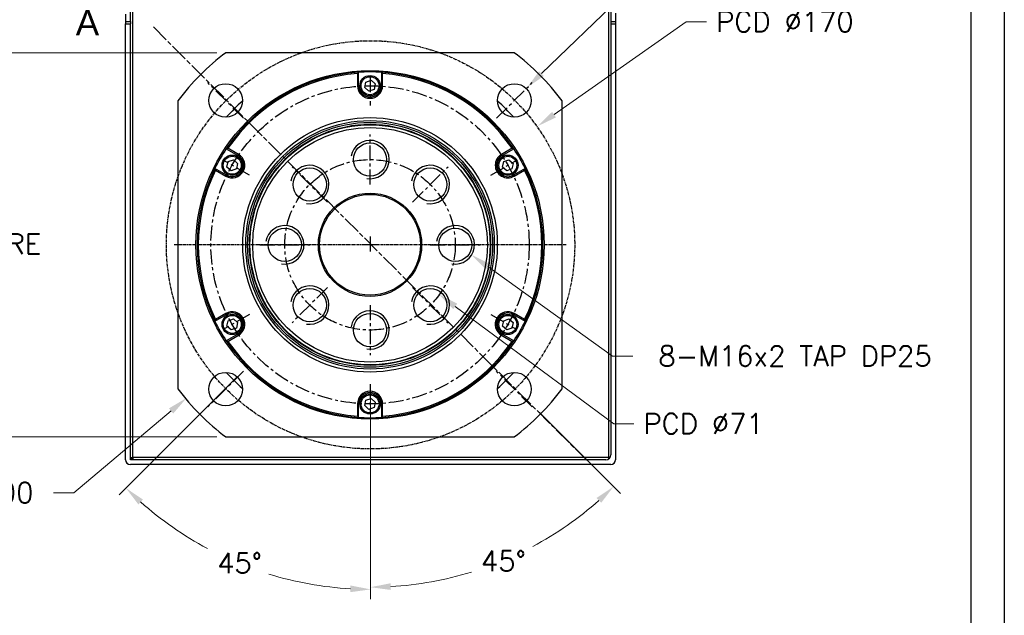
# Model space of a CAD drawing. Header units: inches. Extents: x 0 to 1685, y 0 to 1188.
# Tile 10 of 18: x 1272 to 1682, y 267 to 515. Entities that reach past the tile are written whole.
import ezdxf

# ---------------------------------------------------------------- set-up
doc = ezdxf.new("R2010")
doc.units = ezdxf.units.IN
doc.linetypes.add('CENTER', pattern=[2, 1.25, -0.25, 0.25, -0.25])
doc.linetypes.add('CHAIN', pattern=[0.3543, 0.2362, -0.0295, 0.0591, -0.0295])
doc.layers.add('ATA-CENTER', color=133, linetype='CENTER')
for name, color, linetype, lineweight in [('ATA-DIM', 8, 'Continuous', 25), ('ATA-SECTION', 3, 'CHAIN', 35), ('ATA-Thread', 3, 'Continuous', 25), ('Layer0000', 7, 'Continuous', 25)]:
    doc.layers.add(name, color=color, linetype=linetype, lineweight=lineweight)
doc.styles.get("Standard").update_dxf_attribs({"font": 'simplex.shx'})
doc.styles.add('레이블 문자 (ISO)', font='arial.ttf')
doc.dimstyles.new('ata_A1', dxfattribs={"dimtxt": 4.2, "dimasz": 4.2, "dimexe": 2, "dimexo": 2, "dimgap": 2, "dimtad": 0, "dimtih": 1, "dimtoh": 1, "dimdec": 6, "dimdsep": 46, "dimtxsty": 'Standard', "dimcen": 0, "dimclrd": 252, "dimclre": 252, "dimclrt": 4, "dimadec": 6, "dimazin": 2, "dimtfac": 1, "dimtdec": 6, "dimtofl": 0, "dimtmove": 0, "dimatfit": 3, "dimfxl": 0, "dimtolj": 1, "dimtzin": 0, "dimlwd": 0, "dimlwe": 0, "dimarcsym": 0})

# ---------------------------------------------------------------- blocks, each defined once
blk = doc.blocks.new('*D9252')
at = {"layer": 'ATA-DIM', "color": 252, "lineweight": 0}
for p, q in [((1362.64, 366.01), (1313.5, 316.87)), ((1418.15, 359.52), (1418.15, 273.52))]:
    blk.add_line(p, q, dxfattribs=at)
for start, end in [(228.3427, 241.8735), (252.9056, 266.6573)]:
    blk.add_arc((1418.15, 421.52), 144, start, end, dxfattribs=at)
at = {"layer": 'ATA-DIM', "color": 252}
for points in [[(1323.4, 314.95), (1321.48, 312.92), (1316.33, 319.7)], [(1409.71, 276.37), (1409.8, 279.17), (1418.15, 277.52)]]:
    blk.add_solid(points, dxfattribs=at)
at = {"layer": 'Defpoints', "color": 0}
for p in [(1418.15, 421.52), (1365.47, 368.84), (1418.15, 363.52), (1346.15, 296.81)]:
    blk.add_point(p, dxfattribs=at)
at = {"layer": 'ATA-DIM', "color": 4, "insert": (1354.27, 292.68), "char_height": 8.4, "attachment_point": 1}
blk.add_mtext('\\A1;45%%d', dxfattribs=at)
blk = doc.blocks.new('*D9256')
at = {"layer": 'ATA-DIM', "color": 252, "lineweight": 0}
for p, q in [((1294.57, 317.8), (1335.12, 351.84)), ((1286.15, 317.8), (1294.57, 317.8))]:
    blk.add_line(p, q, dxfattribs=at)
at = {"layer": 'ATA-DIM', "color": 252}
blk.add_solid([(1336.02, 350.76), (1334.22, 352.91), (1341.55, 357.24)], dxfattribs=at)
at = {"layer": 'Defpoints', "color": 0}
for p in [(1418.15, 421.52), (1341.55, 357.24)]:
    blk.add_point(p, dxfattribs=at)
at = {"layer": 'ATA-DIM', "color": 4, "insert": (1224.19, 322), "char_height": 8.4, "attachment_point": 1}
blk.add_mtext('\\A1;O.D %%C200', dxfattribs=at)
blk = doc.blocks.new('*D9251')
at = {"layer": 'ATA-DIM', "color": 252, "lineweight": 0}
for p, q in [((1354.15, 501.02), (1244.75, 501.02)), ((1248.75, 492.62), (1248.75, 429.6)), ((1248.75, 349.42), (1248.75, 412.44)), ((1354.15, 341.02), (1244.75, 341.02))]:
    blk.add_line(p, q, dxfattribs=at)
at = {"layer": 'ATA-DIM', "color": 252}
for points in [[(1250.15, 492.62), (1247.35, 492.62), (1248.75, 501.02)], [(1247.35, 349.42), (1250.15, 349.42), (1248.75, 341.02)]]:
    blk.add_solid(points, dxfattribs=at)
at = {"layer": 'Defpoints', "color": 0}
for p in [(1248.75, 501.02), (1358.15, 501.02), (1358.15, 341.02)]:
    blk.add_point(p, dxfattribs=at)
at = {"layer": 'ATA-DIM', "color": 4, "insert": (1209.78, 425.6), "char_height": 8.4, "attachment_point": 1}
blk.add_mtext('\\A1;160 SQUARE', dxfattribs=at)
blk = doc.blocks.new('*D9258')
at = {"layer": 'ATA-DIM', "color": 252, "lineweight": 0}
for p, q in [((1518.87, 374.7), (1466.97, 411.96)), ((1527.28, 374.7), (1518.87, 374.7))]:
    blk.add_line(p, q, dxfattribs=at)
at = {"layer": 'ATA-DIM', "color": 252}
blk.add_solid([(1467.79, 413.1), (1466.16, 410.82), (1460.15, 416.86)], dxfattribs=at)
at = {"layer": 'Defpoints', "color": 0}
for p in [(1447.15, 426.19), (1460.15, 416.86)]:
    blk.add_point(p, dxfattribs=at)
at = {"layer": 'ATA-DIM', "color": 4, "insert": (1594.87, 374.7), "char_height": 8.4, "attachment_point": 5}
blk.add_mtext('\\A1;8-M16x2 TAP DP25', dxfattribs=at)
blk = doc.blocks.new('*D9257')
at = {"layer": 'ATA-DIM', "color": 252, "lineweight": 0}
for p, q in [((1540.37, 541.66), (1489.33, 492.33)), ((1548.8, 541.66), (1540.37, 541.66))]:
    blk.add_line(p, q, dxfattribs=at)
at = {"layer": 'ATA-DIM', "color": 252}
blk.add_solid([(1488.36, 493.33), (1490.3, 491.32), (1483.29, 486.49)], dxfattribs=at)
at = {"layer": 'Defpoints', "color": 0}
for p in [(1483.29, 486.49), (1473.22, 476.76)]:
    blk.add_point(p, dxfattribs=at)
at = {"layer": 'ATA-DIM', "color": 4, "insert": (1591.77, 541.66), "char_height": 8.4, "attachment_point": 5}
blk.add_mtext('\\A1;4-%%c14 THRU', dxfattribs=at)
blk = doc.blocks.new('*D9254')
at = {"layer": 'ATA-DIM', "color": 252, "lineweight": 0}
for p, q in [((1549.62, 513.94), (1494.56, 475.24)), ((1558.02, 513.94), (1549.62, 513.94))]:
    blk.add_line(p, q, dxfattribs=at)
at = {"layer": 'ATA-DIM', "color": 252}
blk.add_solid([(1493.75, 476.38), (1495.36, 474.09), (1487.69, 470.41)], dxfattribs=at)
at = {"layer": 'Defpoints', "color": 0}
for p in [(1487.69, 470.41), (1348.62, 372.64)]:
    blk.add_point(p, dxfattribs=at)
at = {"layer": 'ATA-DIM', "color": 4, "insert": (1562.02, 518.14), "char_height": 8.4, "attachment_point": 1}
blk.add_mtext('\\A1;PCD %%c170', dxfattribs=at)
blk = doc.blocks.new('*D9255')
at = {"layer": 'ATA-DIM', "color": 252, "lineweight": 0}
for p, q in [((1519.39, 346.54), (1453.43, 395.39)), ((1527.79, 346.54), (1519.39, 346.54))]:
    blk.add_line(p, q, dxfattribs=at)
at = {"layer": 'ATA-DIM', "color": 252}
blk.add_solid([(1454.26, 396.52), (1452.6, 394.27), (1446.68, 400.39)], dxfattribs=at)
at = {"layer": 'Defpoints', "color": 0}
for p in [(1389.62, 442.65), (1446.68, 400.39)]:
    blk.add_point(p, dxfattribs=at)
at = {"layer": 'ATA-DIM', "color": 4, "insert": (1531.79, 350.74), "char_height": 8.4, "attachment_point": 1}
blk.add_mtext('\\A1;PCD %%c71', dxfattribs=at)
blk = doc.blocks.new('*D9253')
at = {"layer": 'ATA-DIM', "color": 252, "lineweight": 0}
for p, q in [((1418.15, 359.52), (1418.15, 274.44)), ((1488.51, 351.17), (1522.15, 317.52))]:
    blk.add_line(p, q, dxfattribs=at)
for start, end in [(298.1635, 311.6358), (273.3642, 287.0603)]:
    blk.add_arc((1418.15, 421.52), 143.08, start, end, dxfattribs=at)
at = {"layer": 'ATA-DIM', "color": 252}
for points in [[(1514.17, 313.57), (1512.25, 315.6), (1519.33, 320.35)], [(1426.51, 280.09), (1426.59, 277.29), (1418.15, 278.44)]]:
    blk.add_solid(points, dxfattribs=at)
at = {"layer": 'Defpoints', "color": 0}
for p in [(1418.15, 421.52), (1418.15, 363.52), (1485.68, 353.99), (1455.18, 283.32)]:
    blk.add_point(p, dxfattribs=at)
at = {"layer": 'ATA-DIM', "color": 4, "insert": (1464.13, 293.53), "char_height": 8.4, "attachment_point": 1}
blk.add_mtext('\\A1;45%%d', dxfattribs=at)
blk = doc.blocks.new('ata-Border-A1-002')
at = {"color": 253, "ltscale": 0.5}
blk.add_line((841, 594), (841, 0), dxfattribs=at)
blk.add_line((834, 585), (834, 9))

msp = doc.modelspace()

# ---------------------------------------------------------------- linework, layer by layer
for p, q in [((1477.9333116, 501.0223749), (1357.9333116, 501.0223749)), ((1412.6833116, 492.3293696), (1412.6833116, 487.2723749)), ((1413.1833116, 487.2723749), (1413.1833116, 492.86552)), ((1422.6833116, 492.86552), (1422.6833116, 487.2723749)), ((1423.1833116, 487.2723749), (1423.1833116, 492.3293696)), ((1415.7402976, 486.5484808), (1416.2098939, 488.8096337)), ((1416.2098939, 488.8096337), (1418.402908, 489.5335278)), ((1418.402908, 489.5335278), (1420.1263257, 487.996269)), ((1420.1263257, 487.996269), (1419.6567293, 485.7351161)), ((1413.1833116, 487.2723749), (1412.6833116, 487.2723749)), ((1417.4637153, 485.011222), (1415.7402976, 486.5484808)), ((1419.6567293, 485.7351161), (1417.4637153, 485.011222)), ((1422.6833116, 487.2723749), (1423.1833116, 487.2723749)), ((1337.9333116, 481.0223749), (1337.9333116, 361.0223749)), ((1497.9333116, 361.0223749), (1497.9333116, 481.0223749)), ((1358.0903229, 461.0575681), (1362.9341286, 458.2609956)), ((1363.1841286, 458.6940083), (1358.8046427, 461.2225056)), ((1477.0619805, 461.2225056), (1472.6824946, 458.6940083)), ((1472.9324946, 458.2609956), (1477.7763004, 461.0575681)), ((1358.3661146, 453.4234808), (1358.8357109, 455.6846337)), ((1358.8357109, 455.6846337), (1361.028725, 456.4085278)), ((1361.028725, 456.4085278), (1362.7521427, 454.871269)), ((1362.9341286, 458.2609956), (1363.1841286, 458.6940083)), ((1472.9324946, 458.2609956), (1472.6824946, 458.6940083)), ((1473.1144806, 453.4234808), (1473.5840769, 455.6846337)), ((1473.5840769, 455.6846337), (1475.777091, 456.4085278)), ((1475.777091, 456.4085278), (1477.5005087, 454.871269)), ((1358.1841286, 450.0337542), (1353.3403229, 452.8303268)), ((1353.5546427, 452.1292389), (1357.9341286, 449.6007415)), ((1360.0895323, 451.886222), (1358.3661146, 453.4234808)), ((1362.2825463, 452.6101161), (1360.0895323, 451.886222)), ((1362.7521427, 454.871269), (1362.2825463, 452.6101161)), ((1474.8378983, 451.886222), (1473.1144806, 453.4234808)), ((1477.0309123, 452.6101161), (1474.8378983, 451.886222)), ((1477.5005087, 454.871269), (1477.0309123, 452.6101161)), ((1482.5263004, 452.8303268), (1477.6824946, 450.0337542)), ((1477.9324946, 449.6007415), (1482.3119805, 452.1292389)), ((1358.1841286, 450.0337542), (1357.9341286, 449.6007415)), ((1477.6824946, 450.0337542), (1477.9324946, 449.6007415)), ((1353.3403229, 389.214423), (1358.1841286, 392.0109956)), ((1357.9341286, 392.4440083), (1353.5546427, 389.9155109)), ((1358.1841286, 392.0109956), (1357.9341286, 392.4440083)), ((1358.3661146, 387.1734808), (1358.8357109, 389.4346337)), ((1358.8357109, 389.4346337), (1361.028725, 390.1585278)), ((1361.028725, 390.1585278), (1362.7521427, 388.621269)), ((1473.1144806, 387.1734808), (1473.5840769, 389.4346337)), ((1473.5840769, 389.4346337), (1475.777091, 390.1585278)), ((1475.777091, 390.1585278), (1477.5005087, 388.621269)), ((1477.6824946, 392.0109956), (1477.9324946, 392.4440083)), ((1477.6824946, 392.0109956), (1482.5263004, 389.214423)), ((1482.3119805, 389.9155109), (1477.9324946, 392.4440083)), ((1360.0895323, 385.636222), (1358.3661146, 387.1734808)), ((1362.2825463, 386.3601161), (1360.0895323, 385.636222)), ((1362.7521427, 388.621269), (1362.2825463, 386.3601161)), ((1474.8378983, 385.636222), (1473.1144806, 387.1734808)), ((1477.0309123, 386.3601161), (1474.8378983, 385.636222)), ((1477.5005087, 388.621269), (1477.0309123, 386.3601161)), ((1362.9341286, 383.7837542), (1358.0903229, 380.9871817)), ((1358.8046427, 380.8222442), (1363.1841286, 383.3507415)), ((1362.9341286, 383.7837542), (1363.1841286, 383.3507415)), ((1472.9324946, 383.7837542), (1472.6824946, 383.3507415)), ((1472.6824946, 383.3507415), (1477.0619805, 380.8222442)), ((1477.7763004, 380.9871817), (1472.9324946, 383.7837542)), ((1416.2098939, 356.3096337), (1418.402908, 357.0335278)), ((1418.402908, 357.0335278), (1420.1263257, 355.496269)), ((1412.6833116, 354.7723749), (1412.6833116, 349.7153802)), ((1413.1833116, 354.7723749), (1412.6833116, 354.7723749)), ((1413.1833116, 349.1792298), (1413.1833116, 354.7723749)), ((1415.7402976, 354.0484808), (1416.2098939, 356.3096337)), ((1417.4637153, 352.511222), (1415.7402976, 354.0484808)), ((1419.6567293, 353.2351161), (1417.4637153, 352.511222)), ((1420.1263257, 355.496269), (1419.6567293, 353.2351161)), ((1422.6833116, 354.7723749), (1422.6833116, 349.1792298)), ((1422.6833116, 354.7723749), (1423.1833116, 354.7723749)), ((1423.1833116, 349.7153802), (1423.1833116, 354.7723749)), ((1357.9333116, 341.0223749), (1477.9333116, 341.0223749))]:
    msp.add_line(p, q)
for centre, radius in [((1417.9333116, 421.0223749), 72.5), ((1357.8292352, 481.1264513), 7), ((1417.9333116, 487.2723749), 4.25), ((1417.9333116, 487.2723749), 3.75), ((1478.037388, 481.1264513), 7), ((1417.9333116, 421.0223749), 53), ((1417.9333116, 421.0223749), 51.75), ((1417.9333116, 421.0223749), 51.000379), ((1417.9333116, 421.0223749), 50.2), ((1417.9333116, 421.0223749), 50), ((1417.9333116, 421.0223749), 48.8452995), ((1417.9333116, 456.5223749), 6.9175), ((1360.5591286, 454.1473749), 4.25), ((1360.5591286, 454.1473749), 3.75), ((1475.3074946, 454.1473749), 4.25), ((1475.3074946, 454.1473749), 3.75), ((1392.8310209, 446.1246656), 6.9175), ((1443.0356024, 446.1246656), 6.9175), ((1417.9333116, 421.0223749), 21.5), ((1417.9333116, 421.0223749), 21), ((1382.4333116, 421.0223749), 6.9175), ((1453.4333116, 421.0223749), 6.9175), ((1392.8310209, 395.9200842), 6.9175), ((1443.0356024, 395.9200842), 6.9175), ((1360.5591286, 387.8973749), 4.25), ((1360.5591286, 387.8973749), 3.75), ((1417.9333116, 385.5223749), 6.9175), ((1475.3074946, 387.8973749), 4.25), ((1475.3074946, 387.8973749), 3.75), ((1357.8292352, 360.9182985), 7), ((1478.037388, 360.9182985), 7), ((1417.9333116, 354.7723749), 4.25), ((1417.9333116, 354.7723749), 3.75)]:
    msp.add_circle(centre, radius)
for centre, radius, start, end in [((1417.9333116, 421.0223749), 100, 126.869897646, 143.130102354), ((1417.9333116, 421.0223749), 100, 36.869897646, 53.130102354), ((1417.9333116, 421.0223749), 72, 93.782677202, 146.217322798), ((1417.9333116, 421.0223749), 71.5, 94.210822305, 145.789177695), ((1417.9333116, 421.0223749), 72, 86.217322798, 93.782677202), ((1417.9333116, 421.0223749), 72, 33.782677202, 86.217322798), ((1417.9333116, 421.0223749), 71.5, 34.210822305, 85.789177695), ((1417.9333116, 487.2723749), 5.25, 180, 0), ((1417.9333116, 487.2723749), 4.75, 180, 0), ((1417.9333116, 421.0223749), 80, 131.595622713, 138.404377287), ((1417.9333116, 421.0223749), 80, 41.595622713, 48.404377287), ((1417.9333116, 421.0223749), 72, 146.217322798, 153.782677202), ((1417.9333116, 421.0223749), 72, 26.217322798, 33.782677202), ((1360.5591286, 454.1473749), 5.25, 240, 60), ((1360.5591286, 454.1473749), 4.75, 240, 60), ((1475.3074946, 454.1473749), 5.25, 120, 300), ((1475.3074946, 454.1473749), 4.75, 120, 300), ((1417.9333116, 421.0223749), 72, 153.782677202, 206.217322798), ((1417.9333116, 421.0223749), 71.5, 154.210822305, 205.789177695), ((1417.9333116, 421.0223749), 71.5, 334.210822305, 25.789177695), ((1417.9333116, 421.0223749), 72, 333.782677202, 26.217322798), ((1360.5591286, 387.8973749), 5.25, 300, 120), ((1360.5591286, 387.8973749), 4.75, 300, 120), ((1475.3074946, 387.8973749), 5.25, 60, 240), ((1475.3074946, 387.8973749), 4.75, 60, 240), ((1417.9333116, 421.0223749), 72, 206.217322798, 213.782677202), ((1417.9333116, 421.0223749), 72, 326.217322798, 333.782677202), ((1417.9333116, 421.0223749), 72, 213.782677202, 266.217322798), ((1417.9333116, 421.0223749), 71.5, 214.210822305, 265.789177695), ((1417.9333116, 421.0223749), 72, 273.782677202, 326.217322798), ((1417.9333116, 421.0223749), 71.5, 274.210822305, 325.789177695), ((1417.9333116, 421.0223749), 80, 221.595622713, 228.404377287), ((1417.9333116, 421.0223749), 80, 311.595622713, 318.404377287), ((1417.9333116, 421.0223749), 100, 216.869897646, 233.130102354), ((1417.9333116, 421.0223749), 100, 306.869897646, 323.130102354), ((1417.9333116, 354.7723749), 5.25, 0, 180), ((1417.9333116, 354.7723749), 4.75, 0, 180), ((1417.9333116, 421.0223749), 72, 266.217322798, 273.782677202)]:
    msp.add_arc(centre, radius, start, end)
for points in [[(1413.1833116, 492.86552), (1413.0164188, 492.6872285), (1412.8497487, 492.5085112), (1412.6833116, 492.3293696)], [(1422.6833116, 492.86552), (1422.8502044, 492.6872285), (1423.0168745, 492.5085112), (1423.1833116, 492.3293696)], [(1358.0903229, 461.0575681), (1358.3281743, 461.1129558), (1358.566283, 461.1679377), (1358.8046427, 461.2225056)], [(1477.0619805, 461.2225056), (1477.3003402, 461.1679377), (1477.538449, 461.1129558), (1477.7763004, 461.0575681)], [(1353.5546427, 452.1292389), (1353.4827201, 452.3629484), (1353.4112814, 452.5966476), (1353.3403229, 452.8303268)], [(1482.5263004, 452.8303268), (1482.4553418, 452.5966476), (1482.3839031, 452.3629484), (1482.3119805, 452.1292389)], [(1353.3403229, 389.214423), (1353.4112814, 389.4481022), (1353.4827201, 389.6818014), (1353.5546427, 389.9155109)], [(1482.3119805, 389.9155109), (1482.3839031, 389.6818014), (1482.4553418, 389.4481022), (1482.5263004, 389.214423)], [(1358.8046427, 380.8222442), (1358.566283, 380.8768121), (1358.3281743, 380.931794), (1358.0903229, 380.9871817)], [(1477.7763004, 380.9871817), (1477.538449, 380.931794), (1477.3003402, 380.8768121), (1477.0619805, 380.8222442)], [(1413.1833116, 349.1792298), (1413.0164188, 349.3575213), (1412.8497487, 349.5362386), (1412.6833116, 349.7153802)], [(1423.1833116, 349.7153802), (1423.0168745, 349.5362386), (1422.8502044, 349.3575213), (1422.6833116, 349.1792298)]]:
    msp.add_open_spline(points, degree=3)
at = {"layer": 'ATA-CENTER', "ltscale": 5}
for p, q in [((1365.2538564, 473.7018301), (1350.404614, 488.5510725)), ((1417.9333116, 490.7723749), (1417.9333116, 479.0223749)), ((1470.6127668, 473.7018301), (1485.4620092, 488.5510725)), ((1417.9333116, 446.1048749), (1417.9333116, 466.9398749)), ((1367.7038382, 450.0223749), (1357.5280397, 455.8973749)), ((1468.162785, 450.0223749), (1478.3385835, 455.8973749)), ((1400.1973058, 438.7583807), (1385.464736, 453.4909505)), ((1435.6693175, 438.7583807), (1450.4018872, 453.4909505)), ((1417.9333116, 424.5223749), (1417.9333116, 417.5223749)), ((1372.0158116, 421.0223749), (1392.8508116, 421.0223749)), ((1421.4333116, 421.0223749), (1414.4333116, 421.0223749)), ((1443.0158116, 421.0223749), (1463.8508116, 421.0223749)), ((1400.1973058, 403.2863691), (1385.464736, 388.5537993)), ((1435.6693175, 403.2863691), (1450.4018872, 388.5537993)), ((1417.9333116, 395.9398749), (1417.9333116, 375.1048749)), ((1367.7038382, 392.0223749), (1357.5280397, 386.1473749)), ((1468.162785, 392.0223749), (1478.3385835, 386.1473749)), ((1365.2538564, 368.3429197), (1350.404614, 353.4936773)), ((1485.4620092, 353.4936773), (1470.6127668, 368.3429197)), ((1417.9333116, 363.0223749), (1417.9333116, 351.2723749))]:
    msp.add_line(p, q, dxfattribs=at)
at = {"layer": 'ATA-CENTER'}
msp.add_line((1499.5759464, 421.0223749), (1336.2906769, 421.0223749), dxfattribs=at)
msp.add_circle((1418.1517564, 421.0223749), 85, dxfattribs=at)
at = {"layer": 'ATA-CENTER', "ltscale": 5}
for radius in [66.25, 35.5]:
    msp.add_circle((1417.9333116, 421.0223749), radius, dxfattribs=at)
at = {"layer": 'ATA-SECTION', "linetype": 'CHAIN', "ltscale": 31.884571}
msp.add_line((1327.7241354, 511.7315511), (1508.1424878, 331.3131987), dxfattribs=at)
at = {"layer": 'ATA-Thread'}
for centre in [(1417.9333116, 456.5223749), (1392.8310209, 446.1246656), (1443.0356024, 446.1246656), (1382.4333116, 421.0223749), (1453.4333116, 421.0223749), (1392.8310209, 395.9200842), (1443.0356024, 395.9200842), (1417.9333116, 385.5223749)]:
    msp.add_arc(centre, 8, 260, 170, dxfattribs=at)
at = {"layer": 'Layer0000', "color": 7, "linetype": 'Continuous', "lineweight": 25}
for p, q in [((1319.1517564, 332.5223749), (1319.1517564, 715.5223749)), ((1517.1517564, 715.5223749), (1517.1517564, 332.5223749)), ((1318.1517564, 514.0223749), (1318.1517564, 534.0223749)), ((1518.1517564, 534.0223749), (1518.1517564, 514.0223749)), ((1316.1517568, 517.0223749), (1316.1517568, 514.0223749)), ((1520.1517568, 517.5223749), (1520.1517568, 514.0223749)), ((1316.1517568, 514.0223749), (1316.1517568, 513.0223749)), ((1316.1517568, 514.0223749), (1318.1517568, 514.0223749)), ((1316.1517568, 513.0223749), (1318.1517568, 513.0223749)), ((1316.1517568, 331.5223749), (1316.1517568, 513.0223749)), ((1318.1517568, 514.0223749), (1318.1517568, 513.0223749)), ((1318.1517568, 331.5223749), (1318.1517568, 513.0223749)), ((1518.1517568, 514.0223749), (1518.1517568, 513.0223749)), ((1518.1517568, 514.0223749), (1520.1517568, 514.0223749)), ((1518.1517568, 513.0223749), (1518.1517568, 333.5223749)), ((1518.1517568, 513.0223749), (1520.1517568, 513.0223749)), ((1520.1517568, 514.0223749), (1520.1517568, 513.0223749)), ((1520.1517568, 513.0223749), (1520.1517568, 331.5223749)), ((1318.1517568, 332.5223749), (1319.1517564, 332.5223749)), ((1319.1517564, 331.5223749), (1318.1517568, 332.5223745)), ((1319.1517564, 332.5223749), (1319.1517564, 331.5223749)), ((1517.1517564, 332.5223749), (1319.1517564, 332.5223749)), ((1517.1517564, 332.5223749), (1517.1517564, 331.7903239)), ((1517.8838076, 332.5223749), (1517.1517564, 332.5223749)), ((1516.1517568, 331.5223749), (1318.1517568, 331.5223749)), ((1518.1517568, 329.5223749), (1318.1517568, 329.5223749))]:
    msp.add_line(p, q, dxfattribs=at)
for centre, start, end in [((1516.1517568, 333.5223749), 270, 0), ((1318.1517568, 331.5223749), 180, 270), ((1518.1517568, 331.5223749), 270, 0)]:
    msp.add_arc(centre, 2, start, end, dxfattribs=at)

# ---------------------------------------------------------------- block references
at = {"xscale": 2, "yscale": 2, "zscale": 2}
msp.add_blockref('ata-Border-A1-002', (0, 0), dxfattribs=at)

# ---------------------------------------------------------------- texts
at = {"layer": 'ATA-SECTION', "insert": (1295.3995092, 508.2388903), "char_height": 10.4999995, "attachment_point": 7, "style": '레이블 문자 (ISO)'}
msp.add_mtext('A', dxfattribs=at)

# ---------------------------------------------------------------- dimensions: what is measured, and where the dimension line sits
at = {"layer": 'ATA-DIM'}
for p1, p2, text, picture, middle in [((1473.2222042, 476.7620312), (1483.2894614, 486.4908714), '4-<> THRU', '*D9257', (1591.7729353, 541.6554496)), ((1348.6157274, 372.6374011), (1487.6877855, 470.4073487), 'PCD <>', '*D9254', (1592.2166838, 513.9443843)), ((1389.6240855, 442.6510755), (1446.6794274, 400.3936743), 'PCD <>', '*D9255', (1556.9923397, 346.5396686)), ((1447.1530486, 426.1878649), (1460.1504642, 416.8568849), '8-M16x2 TAP DP25', '*D9258', (1594.8655059, 374.7047451))]:
    dim = msp.add_diameter_dim_2p(p1=p1, p2=p2, text=text, dimstyle='ata_A1', override={"dimscale": 2, "dimtfac": 0.5}, dxfattribs=at)
    dim.commit()
    dim.dimension.update_dxf_attribs({"geometry": picture, "text_midpoint": middle, "dimtype": 163})
dim = msp.add_linear_dim(base=(1248.7517564, 501.0223749), p1=(1358.1517564, 341.0223749), p2=(1358.1517564, 501.0223749), angle=270, text='<> SQUARE', dimstyle='ata_A1', override={"dimscale": 2, "dimtfac": 0.5}, dxfattribs=at)
dim.commit()
dim.dimension.update_dxf_attribs({"geometry": '*D9251', "text_midpoint": (1248.7517564, 421.0223749), "dimtype": 160})
dim = msp.add_radius_dim(center=(1418.1517564, 421.5223749), mpoint=(1341.5537485, 357.2359442), text='O.D %%C200', dimstyle='ata_A1', override={"dimscale": 2, "dimtol": 0, "dimlim": 0, "dimtp": 0, "dimtm": 0, "dimtfac": 0.5, "dimtdec": 6, "dimtolj": 1, "dimtzin": 0}, dxfattribs=at)
dim.commit()
dim.dimension.update_dxf_attribs({"geometry": '*D9256', "text_midpoint": (1253.170476, 317.8042804), "dimtype": 164})
for base, p1, p2, override, picture, middle in [((1346.1517564, 296.8147168), (1365.4723012, 368.8429197), (1418.1517564, 363.5223749), {"dimscale": 2, "dimtol": 0, "dimlim": 0, "dimtp": 0, "dimtm": 0, "dimtfac": 0.5, "dimtdec": 6, "dimtolj": 1, "dimtzin": 0}, '*D9252', (1363.0453422, 288.4837222)), ((1455.1838614, 283.3166775), (1418.1517564, 363.5223749), (1485.680454, 353.9936773), {"dimscale": 2, "dimtfac": 0.5}, '*D9253', (1472.9065101, 289.3327061))]:
    dim = msp.add_angular_dim_3p(base=base, center=(1418.1517564, 421.5223749), p1=p1, p2=p2, dimstyle='ata_A1', override=override, dxfattribs=at)
    dim.commit()
    dim.dimension.update_dxf_attribs({"geometry": picture, "text_midpoint": middle, "dimtype": 165})

doc.saveas('drawing.dxf')
